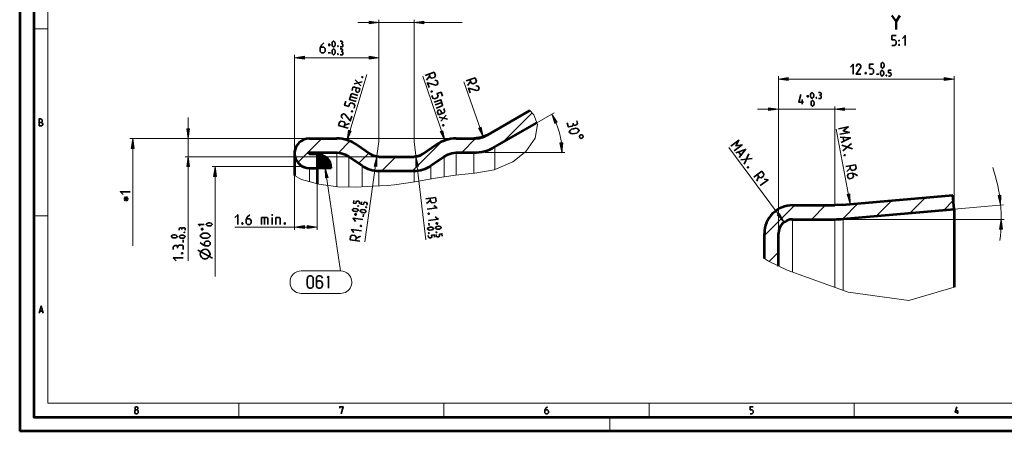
# Paper-space layout 'Layout1' of a CAD drawing. Header units: millimetres. Extents: x -17 to 577, y -5 to 415.
# Tile 1 of 10: x -17 to 333, y -5 to 142. Entities that reach past the tile are written whole.
import ezdxf

# ---------------------------------------------------------------- set-up
doc = ezdxf.new("R2010")
doc.units = ezdxf.units.MM
doc.header["$MEASUREMENT"] = 0

psp = doc.layouts.get("Layout1")

# ---------------------------------------------------------------- hatches: boundary and pattern name
at = {"true_color": 0x000000}
for points in [[(110.85, 140.55), (107.35, 140.05), (107.35, 141.05)], [(123.35, 140.55), (126.85, 141.05), (126.85, 140.05)], [(80.85, 128.03), (84.35, 128.53), (84.35, 127.53)], [(110.85, 128.03), (107.35, 127.53), (107.35, 128.53)], [(253.05, 120.43), (256.55, 120.93), (256.55, 119.93)], [(315.55, 120.43), (312.05, 119.93), (312.05, 120.93)], [(253.05, 109.7), (249.55, 109.2), (249.55, 110.2)], [(273.05, 109.7), (276.55, 110.2), (276.55, 109.2)], [(172.33, 107.93), (174.33, 105.03), (173.43, 104.58)], [(42.93, 99.25), (42.43, 102.75), (43.43, 102.75)], [(99.5, 98.72), (100.03, 102.22), (101, 101.93)], [(134.25, 98.58), (132.65, 101.73), (133.6, 102.05)], [(147.93, 99.83), (146.3, 102.95), (147.25, 103.28)], [(23.23, 99.25), (23.73, 95.75), (22.73, 95.75)], [(176, 94.25), (175.28, 97.7), (176.28, 97.78)], [(42.93, 92.75), (43.43, 89.25), (42.43, 89.25)], [(110.1, 92.8), (110.1, 89.28), (109.1, 89.4)], [(124.03, 92.8), (124.93, 89.38), (123.93, 89.25)], [(52.53, 89.25), (53.03, 85.75), (52.03, 85.75)], [(91.75, 88.75), (92.75, 85.35), (91.78, 85.23)], [(278.6, 76), (277.48, 79.35), (278.45, 79.53)], [(332.1, 75.53), (331.2, 78.93), (332.2, 79.05)], [(255.08, 69.5), (252.58, 72.03), (253.4, 72.6)], [(332.33, 70.48), (332.73, 66.97), (331.73, 67)], [(80.85, 67.75), (84.35, 68.25), (84.35, 67.25)], [(88.85, 67.75), (85.35, 67.25), (85.35, 68.25)]]:
    psp.add_hatch(color=18, dxfattribs=at).paths.add_polyline_path(points)

# ---------------------------------------------------------------- linework, layer by layer
at = {"color": 18, "lineweight": 53, "true_color": 0x000000}
for points in [[(-17, 415), (-17, -5)], [(577, 415), (577, -5), (-17, -5)], [(572, 205), (572, 410), (-12, 410), (-12, 0), (572, 0), (572, 205)], [(149.6, 100.6), (164.6, 109.25)], [(152.1, 96.25), (167.08, 104.9)], [(86.1, 99.25), (95.9, 99.25)], [(138.32, 99.25), (144.6, 99.25)], [(147.2, 99.6), (144.6, 99.25)], [(146.35, 99.4), (144.6, 99.25)], [(149.6, 100.6), (148.03, 99.85), (146.35, 99.4)], [(149.6, 100.6), (147.2, 99.6)], [(80.95, 93.1), (80.95, 94.9)], [(103.08, 97), (107.7, 93.75)], [(126.53, 93.75), (131.15, 97)], [(80.85, 94), (80.85, 86.05)], [(85.85, 94), (85.93, 94.18), (86.1, 94.25)], [(85.93, 93.83), (85.85, 94)], [(86.1, 93.75), (85.93, 93.83)], [(86.1, 94.25), (95.9, 94.25)], [(86.1, 93.75), (88.85, 93.75)], [(88.85, 93.75), (88.85, 83.15)], [(95.9, 94.25), (97.43, 94.1), (98.88, 93.62)], [(97.43, 94.1), (98.88, 93.62), (100.2, 92.9)], [(100.2, 92.9), (104.85, 89.65)], [(109.2, 93), (107.7, 93.75)], [(108.68, 93.2), (107.7, 93.75)], [(109.75, 92.88), (108.68, 93.2)], [(110.85, 92.75), (109.2, 93)], [(110.85, 92.75), (109.75, 92.88)], [(110.85, 92.75), (123.35, 92.75)], [(125.03, 93), (123.35, 92.75)], [(124.48, 92.88), (123.35, 92.75)], [(125.55, 93.2), (124.48, 92.88)], [(126.53, 93.75), (125.03, 93)], [(126.53, 93.75), (125.55, 93.2)], [(129.38, 89.65), (134.03, 92.9)], [(134.03, 92.9), (135.35, 93.62), (136.8, 94.1)], [(135.35, 93.62), (136.8, 94.1), (138.32, 94.25)], [(138.32, 94.25), (144.6, 94.25)], [(86.1, 88.75), (88.85, 88.75)], [(93.85, 88.75), (88.85, 88.75)], [(110.85, 87.75), (123.35, 87.75)], [(275.68, 75.6), (315.13, 79.05)], [(315.55, 74.08), (315.13, 79.05)], [(258.05, 75.48), (273.05, 75.48)], [(275.68, 75.6), (273.05, 75.48)], [(275.68, 75.6), (273.05, 75.48)], [(276.1, 70.62), (315.55, 74.08)], [(315.55, 74.08), (315.55, 46.35)], [(258.05, 70.48), (273.05, 70.48)], [(248.05, 56.5), (248.05, 65.48)], [(253.05, 53.85), (253.05, 65.48)]]:
    psp.add_lwpolyline(points, dxfattribs=at)
at = {"color": 18, "lineweight": 13, "true_color": 0x000000}
for points in [[(567, 205), (567, 5), (-7, 5), (-7, 405), (567, 405), (567, 205)], [(140.48, 140.55), (103.35, 140.55)], [(110.85, 140.55), (107.35, 141.05), (107.35, 140.05), (110.85, 140.55)], [(110.85, 141.55), (110.85, 98.25)], [(123.35, 141.55), (123.35, 98.25)], [(123.35, 140.55), (126.85, 140.05), (126.85, 141.05), (123.35, 140.55)], [(-12, 138.32), (-7, 138.32)], [(80.85, 129.03), (80.85, 94)], [(80.85, 128.03), (84.35, 127.53), (84.35, 128.53), (80.85, 128.03)], [(110.85, 128.03), (80.85, 128.03)], [(110.85, 128.03), (107.35, 128.53), (107.35, 127.53), (110.85, 128.03)], [(106.53, 122.03), (99.5, 98.72)], [(126.43, 121.43), (134.25, 98.58)], [(141.03, 119.45), (147.93, 99.83)], [(253.05, 121.43), (253.05, 65.48)], [(253.05, 120.43), (256.55, 119.93), (256.55, 120.93), (253.05, 120.43)], [(315.55, 120.43), (253.05, 120.43)], [(315.55, 120.43), (312.05, 120.93), (312.05, 119.93), (315.55, 120.43)], [(315.55, 121.43), (315.55, 74.08)], [(164.6, 109.25), (165.98, 107.68)], [(280.55, 109.7), (245.55, 109.7)], [(253.05, 109.7), (249.55, 110.2), (249.55, 109.2), (253.05, 109.7)], [(273.05, 110.7), (273.05, 75.68)], [(273.05, 109.7), (276.55, 109.2), (276.55, 110.2), (273.05, 109.7)], [(42.93, 106.75), (42.93, 55.75)], [(165.38, 108.38), (154.83, 97.83)], [(165.98, 107.68), (167.33, 104.3)], [(173.2, 108.43), (167.08, 104.9)], [(172.33, 107.93), (173.43, 104.58), (174.33, 105.03), (172.33, 107.93)], [(42.93, 99.25), (43.43, 102.75), (42.43, 102.75), (42.93, 99.25)], [(99.5, 98.72), (101, 101.93), (100.03, 102.22), (99.5, 98.72)], [(134.25, 98.58), (133.6, 102.05), (132.65, 101.73), (134.25, 98.58)], [(147.93, 99.83), (147.25, 103.28), (146.3, 102.95), (147.93, 99.83)], [(167.33, 104.3), (166.45, 99.35)], [(273.6, 102.6), (278.6, 76)], [(22.23, 99.25), (86.1, 99.25)], [(23.23, 99.25), (22.73, 95.75), (23.73, 95.75), (23.23, 99.25)], [(23.23, 99.25), (23.23, 61.1)], [(90.53, 99.25), (82.08, 90.78)], [(95.9, 99.25), (138.32, 99.25)], [(100.55, 98.33), (96.43, 94.2)], [(105.8, 62.45), (110.85, 98.25)], [(133.28, 98.18), (122.85, 87.75)], [(127.55, 63.13), (123.35, 98.25)], [(145.35, 99.33), (140.3, 94.25)], [(166.45, 99.35), (163.13, 94.68)], [(163.13, 94.68), (158.48, 90.95)], [(176, 94.25), (176.28, 97.78), (175.28, 97.7), (176, 94.25)], [(235.43, 96.03), (255.08, 69.5)], [(41.93, 92.75), (110.85, 92.75)], [(42.93, 92.75), (42.43, 89.25), (43.43, 89.25), (42.93, 92.75)], [(88.88, 93.75), (88.85, 93.75)], [(88.97, 93.73), (88.85, 93.62)], [(89.08, 93.7), (88.85, 93.5)], [(89.15, 93.7), (88.85, 93.4)], [(89.25, 93.68), (88.85, 93.28)], [(89.35, 93.65), (88.85, 93.15)], [(89.45, 93.62), (88.85, 93.05)], [(89.55, 93.62), (88.85, 92.93)], [(89.65, 93.6), (88.85, 92.8)], [(89.75, 93.58), (88.85, 92.7)], [(89.83, 93.55), (88.85, 92.58)], [(89.93, 93.53), (88.85, 92.48)], [(90.03, 93.53), (88.85, 92.35)], [(90.13, 93.5), (88.85, 92.23)], [(90.23, 93.47), (88.85, 92.13)], [(90.33, 93.45), (88.85, 92)], [(90.43, 93.45), (88.85, 91.88)], [(90.53, 93.43), (88.85, 91.78)], [(90.6, 93.4), (88.85, 91.65)], [(90.7, 93.38), (88.85, 91.53)], [(90.8, 93.35), (88.85, 91.43)], [(90.88, 93.3), (88.85, 91.3)], [(90.93, 93.25), (88.85, 91.2)], [(91, 93.22), (88.85, 91.08)], [(91.08, 93.18), (88.85, 90.95)], [(91.15, 93.13), (88.85, 90.85)], [(91.22, 93.08), (88.85, 90.72)], [(91.28, 93.03), (88.85, 90.6)], [(91.35, 92.98), (88.85, 90.5)], [(91.43, 92.93), (88.85, 90.37)], [(91.5, 92.9), (88.85, 90.25)], [(91.55, 92.85), (88.85, 90.15)], [(91.63, 92.8), (88.85, 90.03)], [(91.7, 92.75), (88.85, 89.9)], [(91.78, 92.7), (88.85, 89.8)], [(91.85, 92.65), (88.85, 89.68)], [(91.9, 92.6), (88.85, 89.58)], [(91.98, 92.58), (88.85, 89.45)], [(92.05, 92.53), (88.85, 89.33)], [(92.13, 92.48), (88.85, 89.23)], [(92.18, 92.43), (88.85, 89.1)], [(92.25, 92.38), (88.85, 88.97)], [(92.33, 92.33), (88.85, 88.88)], [(92.4, 92.28), (88.85, 88.75)], [(92.45, 92.23), (88.97, 88.75)], [(92.5, 92.15), (89.1, 88.75)], [(92.53, 92.08), (89.2, 88.75)], [(92.58, 92), (89.33, 88.75)], [(92.63, 91.95), (89.45, 88.75)], [(92.68, 91.88), (89.55, 88.75)], [(92.73, 91.8), (89.68, 88.75)], [(92.78, 91.72), (89.78, 88.75)], [(92.83, 91.65), (89.9, 88.75)], [(92.85, 91.6), (90.03, 88.75)], [(92.9, 91.53), (90.13, 88.75)], [(92.95, 91.45), (90.25, 88.75)], [(93, 91.38), (90.37, 88.75)], [(93.05, 91.33), (90.47, 88.75)], [(93.1, 91.25), (90.6, 88.75)], [(93.15, 91.18), (90.72, 88.75)], [(107.25, 94.05), (103.65, 90.47)], [(110.1, 92.8), (109.1, 89.4), (110.1, 89.28), (110.1, 92.8)], [(116.9, 92.75), (111.9, 87.75)], [(124.03, 92.8), (123.93, 89.25), (124.93, 89.38), (124.03, 92.8)], [(177, 94.25), (148.63, 94.25)], [(51.53, 89.25), (83.98, 89.25)], [(52.53, 89.25), (52.03, 85.75), (53.03, 85.75), (52.53, 89.25)], [(52.53, 89.25), (52.53, 50.18)], [(93.18, 91.1), (90.83, 88.75)], [(93.22, 91.03), (90.95, 88.75)], [(93.28, 90.98), (91.08, 88.75)], [(93.33, 90.9), (91.18, 88.75)], [(93.38, 90.83), (91.3, 88.75)], [(93.43, 90.75), (91.4, 88.75)], [(93.47, 90.68), (91.53, 88.75)], [(93.5, 90.6), (91.65, 88.75)], [(93.5, 90.5), (91.75, 88.75)], [(91.75, 88.75), (91.78, 85.23), (92.75, 85.35), (91.75, 88.75)], [(97.2, 52.1), (91.75, 88.75)], [(93.53, 90.4), (91.88, 88.75)], [(93.55, 90.3), (92, 88.75)], [(93.58, 90.23), (92.1, 88.75)], [(93.6, 90.13), (92.23, 88.75)], [(93.6, 90.03), (92.35, 88.75)], [(93.62, 89.93), (92.45, 88.75)], [(93.65, 89.83), (92.58, 88.75)], [(93.68, 89.73), (92.68, 88.75)], [(93.68, 89.63), (92.8, 88.75)], [(93.7, 89.53), (92.93, 88.75)], [(93.73, 89.45), (93.03, 88.75)], [(93.75, 89.35), (93.15, 88.75)], [(93.78, 89.25), (93.28, 88.75)], [(93.78, 89.15), (93.38, 88.75)], [(93.8, 89.05), (93.5, 88.75)], [(93.83, 88.95), (93.62, 88.75)], [(93.85, 88.85), (93.73, 88.75)], [(93.85, 88.75), (93.85, 88.75)], [(151.83, 88.13), (144.98, 86.93)], [(158.48, 90.95), (151.83, 88.13)], [(80.85, 86.05), (80.85, 66.75)], [(83.35, 84.7), (80.85, 86.05)], [(89.47, 83), (83.35, 84.7)], [(130.85, 85.15), (123.65, 83.85)], [(138.05, 86.25), (130.85, 85.15)], [(144.98, 86.93), (138.05, 86.25)], [(88.85, 66.75), (88.85, 83.15)], [(96.2, 82.1), (89.47, 83)], [(102.53, 81.98), (96.2, 82.1)], [(108.8, 82.28), (102.53, 81.98)], [(111.3, 82.43), (108.8, 82.28)], [(113.85, 82.58), (111.3, 82.43)], [(116.38, 82.8), (113.85, 82.58)], [(123.65, 83.85), (116.38, 82.8)], [(278.6, 76), (278.45, 79.53), (277.48, 79.35), (278.6, 76)], [(293.35, 77.15), (287.85, 71.65)], [(305.35, 78.2), (299.85, 72.7)], [(315.28, 77.18), (311.85, 73.75)], [(332.1, 75.53), (332.2, 79.05), (331.2, 78.93), (332.1, 75.53)], [(258.83, 75.48), (248.05, 64.7)], [(269.78, 75.48), (264.78, 70.48)], [(281.35, 76.1), (275.85, 70.6)], [(333.1, 75.6), (315.55, 74.08)], [(-12, 71.68), (-7, 71.68)], [(255.08, 69.5), (253.4, 72.6), (252.58, 72.03), (255.08, 69.5)], [(276.1, 70.62), (274.58, 70.48)], [(333.33, 70.48), (274.58, 70.48)], [(332.33, 70.48), (331.73, 67), (332.73, 66.97), (332.33, 70.48)], [(59.6, 67.75), (88.85, 67.75)], [(80.85, 67.75), (84.35, 67.25), (84.35, 68.25), (80.85, 67.75)], [(88.85, 67.75), (85.35, 68.25), (85.35, 67.25), (88.85, 67.75)], [(249.45, 55.58), (248.05, 56.5)], [(253.05, 58.75), (249.73, 55.45)], [(256.15, 52.38), (249.45, 55.58)], [(80.37, 50.92), (80.97, 51.42), (81.68, 51.78)], [(81.68, 51.78), (82.43, 52.03), (83.2, 52.1)], [(97.2, 52.1), (83.2, 52.1)], [(97.2, 52.1), (97.97, 52.03), (98.72, 51.78)], [(98.72, 51.78), (99.43, 51.42), (100.03, 50.92)], [(277.83, 44.55), (256.15, 52.38)], [(315.55, 46.35), (299.48, 41.6)], [(97.2, 44.1), (83.2, 44.1)], [(299.48, 41.6), (277.83, 44.55)], [(61, 5), (61, 0)], [(134, 5), (134, 0)], [(207, 5), (207, 0)], [(280, 5), (280, 0)], [(193, 0), (193, -5)]]:
    psp.add_lwpolyline(points, dxfattribs=at)
at = {"color": 80, "lineweight": 50, "true_color": 0x37ff26}
for points in [[(294.88, 138.05), (294.88, 140.9), (293.43, 143.05)], [(296.3, 143.05), (294.88, 140.9)]]:
    psp.add_lwpolyline(points, dxfattribs=at)
at = {"color": 80, "lineweight": 35, "true_color": 0x37ff26}
for points in [[(89.97, 131.53), (90.47, 132.53), (91.22, 133.28)], [(94.38, 133.68), (94.22, 133.38), (94.22, 132.93)], [(94.83, 133.98), (94.68, 133.98), (94.38, 133.68)], [(97.08, 133.98), (97.68, 133.98)], [(97.68, 133.98), (97.93, 133.68), (97.93, 133.23)], [(97.93, 133.23), (97.68, 133.07)], [(294.93, 135.93), (293.43, 135.93), (293.43, 134.43), (294.43, 134.43), (294.93, 133.93), (294.93, 132.93), (294.43, 132.43), (293.43, 132.43)], [(295.93, 134.05), (295.93, 133.93), (296.1, 134.18), (295.93, 134.18), (295.93, 134.05)], [(298.18, 132.43), (298.18, 135.93), (297.18, 134.93)], [(90.15, 131.78), (91.22, 131.78), (91.72, 131.28), (91.72, 130.28), (91.22, 129.78), (90.47, 129.78), (89.97, 130.28), (89.97, 131.53)], [(93.62, 132.63), (92.73, 132.63)], [(93.62, 129.82), (92.73, 129.82)], [(93.18, 133.07), (93.18, 132.18)], [(94.22, 132.93), (94.22, 132.48), (94.38, 132.18)], [(94.22, 132.48), (94.38, 132.18), (94.68, 131.88)], [(94.38, 130.88), (94.22, 130.57), (94.22, 130.12)], [(94.22, 130.12), (94.22, 129.68), (94.38, 129.38)], [(94.22, 129.68), (94.38, 129.38), (94.68, 129.07)], [(94.83, 131.18), (94.68, 131.18), (94.38, 130.88)], [(94.68, 131.88), (94.83, 131.88), (95.13, 132.18)], [(96.35, 132.18), (96.33, 132.23), (96.22, 132.23), (96.18, 132.12)], [(96.18, 132.12), (96.18, 132.07), (96.22, 131.98)], [(96.22, 131.98), (96.33, 131.98), (96.38, 132.07)], [(96.38, 132.07), (96.38, 132.12), (96.35, 132.18)], [(97.83, 131.88), (97.08, 131.88)], [(97.08, 131.18), (97.68, 131.18)], [(97.38, 133.07), (97.68, 133.07), (97.97, 132.78)], [(97.38, 130.28), (97.68, 130.28), (97.97, 129.98)], [(97.68, 131.18), (97.93, 130.88), (97.93, 130.43)], [(97.93, 130.43), (97.68, 130.28)], [(97.97, 132.78), (97.97, 132.03), (97.83, 131.88)], [(97.97, 129.98), (97.97, 129.23), (97.83, 129.07)], [(295.93, 132.55), (295.93, 132.43), (296.1, 132.68), (295.93, 132.68), (295.93, 132.55)], [(94.68, 129.07), (94.83, 129.07), (95.13, 129.38)], [(96.35, 129.38), (96.33, 129.43), (96.22, 129.43), (96.18, 129.32)], [(96.18, 129.32), (96.18, 129.28), (96.22, 129.18)], [(96.22, 129.18), (96.33, 129.18), (96.38, 129.28)], [(96.38, 129.28), (96.38, 129.32), (96.35, 129.38)], [(97.83, 129.07), (97.08, 129.07)], [(290.15, 126.38), (290, 126.38), (289.7, 126.08)], [(130.55, 122.85), (127.25, 121.72)], [(130.65, 121.03), (130.95, 121.68), (130.55, 122.85)], [(279.65, 122.18), (279.65, 125.68), (278.65, 124.68)], [(280.65, 124.93), (281.15, 125.68), (281.9, 125.68), (282.4, 125.18), (282.4, 124.68), (280.65, 122.18), (282.4, 122.18)], [(284.18, 122.68), (284.15, 122.75), (283.98, 122.75), (283.9, 122.6)], [(284.23, 122.5), (284.23, 122.6), (284.18, 122.68)], [(286.9, 125.68), (285.4, 125.68), (285.4, 124.18), (286.4, 124.18), (286.9, 123.68), (286.9, 122.68), (286.4, 122.18), (285.4, 122.18)], [(289.55, 123.28), (289.4, 122.97), (289.4, 122.53)], [(289.7, 126.08), (289.55, 125.78), (289.55, 125.33)], [(289.55, 125.33), (289.55, 124.88), (289.7, 124.58)], [(289.55, 124.88), (289.7, 124.58), (290, 124.28)], [(290, 123.58), (289.85, 123.58), (289.55, 123.28)], [(290, 124.28), (290.15, 124.28), (290.45, 124.58)], [(293.15, 123.58), (292.25, 123.58), (292.25, 122.68), (292.85, 122.68), (293.15, 122.38)], [(104.83, 119.43), (102, 118.7)], [(102.43, 120.13), (104.4, 117.98)], [(104.85, 121.28), (104.78, 121.25), (104.72, 121.1), (104.85, 120.97)], [(104.95, 121.3), (104.85, 121.28)], [(104.85, 120.97), (104.93, 120.95), (105.12, 120.97)], [(105.18, 121.12), (105.03, 121.28), (104.95, 121.3)], [(105.12, 120.97), (105.18, 121.12)], [(127.83, 120.05), (128.9, 121.5)], [(128.68, 122.2), (129.07, 121.03), (129.7, 120.7)], [(129.7, 120.7), (130.65, 121.03)], [(130.75, 120), (131.6, 119.78)], [(131.6, 119.78), (131.85, 119.08), (131.55, 118.43)], [(145.15, 120.9), (141.85, 119.75)], [(142.43, 118.1), (143.5, 119.53)], [(143.25, 120.25), (143.68, 119.05), (144.3, 118.75), (145.25, 119.08)], [(145.25, 119.08), (145.55, 119.72), (145.15, 120.9)], [(283.9, 122.6), (283.9, 122.5), (283.98, 122.35)], [(283.98, 122.35), (284.15, 122.35), (284.23, 122.5)], [(288.8, 122.23), (287.9, 122.23)], [(289.4, 122.53), (289.4, 122.08), (289.55, 121.78)], [(289.4, 122.08), (289.55, 121.78), (289.85, 121.47)], [(289.85, 121.47), (290, 121.47), (290.3, 121.78)], [(291.52, 121.78), (291.5, 121.83), (291.4, 121.83), (291.35, 121.72)], [(291.35, 121.72), (291.35, 121.68), (291.4, 121.58)], [(291.4, 121.58), (291.5, 121.58), (291.55, 121.68)], [(291.55, 121.68), (291.55, 121.72), (291.52, 121.78)], [(292.85, 121.47), (292.25, 121.47)], [(293.15, 122.38), (293.15, 121.78), (292.85, 121.47)], [(101.28, 116.3), (101.62, 117.5)], [(101.62, 117.5), (102.18, 117.6), (104.1, 117.03)], [(102.9, 117.38), (102.62, 116.43), (102.7, 115.88)], [(102.7, 115.88), (103.43, 115.65)], [(103.43, 115.65), (103.8, 116.05), (104.1, 117.03)], [(131.55, 118.43), (131.07, 118.28), (128.12, 119.1), (128.7, 117.45)], [(129.57, 116.18), (129.5, 116.15), (129.38, 116.03)], [(129.38, 116.03), (129.43, 115.85), (129.62, 115.83)], [(129.75, 115.93), (129.82, 116), (129.78, 116.15), (129.57, 116.18)], [(129.62, 115.83), (129.7, 115.85), (129.75, 115.93)], [(133.48, 114.33), (133, 115.75), (131.57, 115.28), (131.9, 114.33)], [(145.7, 116.33), (142.75, 117.15), (143.35, 115.5)], [(145.35, 118.05), (146.23, 117.85), (146.48, 117.12)], [(146.48, 117.12), (146.18, 116.5), (145.7, 116.33)], [(265.1, 115.65), (264.95, 115.65), (264.65, 115.35)], [(267.35, 115.65), (267.95, 115.65)], [(267.95, 115.65), (268.2, 115.35), (268.2, 114.9)], [(99.1, 112.53), (98.65, 111.08), (100.1, 110.65)], [(103.38, 114.62), (101.22, 115.28), (100.93, 115.1), (100.33, 113.2), (102.72, 112.47)], [(103.05, 113.5), (100.65, 114.23)], [(130.65, 113.38), (130, 113.68), (129.68, 114.62)], [(131.23, 110.12), (133.35, 110.85), (133.5, 111.18), (132.85, 113.08), (130.5, 112.25)], [(131.9, 114.33), (131.57, 113.7), (130.65, 113.38)], [(261, 114.95), (260.25, 112.2), (262, 112.2)], [(261.43, 113.2), (261.43, 111.45)], [(263.9, 114.3), (263, 114.3)], [(263.45, 114.75), (263.45, 113.85)], [(264.65, 115.35), (264.5, 115.05), (264.5, 114.6)], [(264.5, 114.6), (264.5, 114.15), (264.65, 113.85)], [(264.65, 113.85), (264.95, 113.55), (265.1, 113.55)], [(264.8, 112.55), (264.65, 112.25), (264.65, 111.8)], [(265.25, 112.85), (265.1, 112.85), (264.8, 112.55)], [(265.1, 113.55), (265.4, 113.85)], [(266.62, 113.85), (266.6, 113.9), (266.5, 113.9), (266.45, 113.8)], [(266.45, 113.8), (266.45, 113.75), (266.5, 113.65)], [(266.5, 113.65), (266.6, 113.65), (266.65, 113.75)], [(266.65, 113.75), (266.65, 113.8), (266.62, 113.85)], [(268.1, 113.55), (267.35, 113.55)], [(267.65, 114.75), (267.95, 114.75), (268.25, 114.45)], [(268.2, 114.9), (267.95, 114.75)], [(268.25, 114.45), (268.25, 113.7), (268.1, 113.55)], [(100.1, 110.65), (100.38, 111.6), (101, 111.95)], [(101, 111.95), (101.97, 111.65), (102.3, 111.03), (102, 110.08)], [(101.18, 109.08), (101.1, 109.05), (101.05, 108.9), (101.18, 108.75)], [(101.28, 109.08), (101.18, 109.08)], [(101.18, 108.75), (101.25, 108.72), (101.45, 108.78)], [(101.5, 108.93), (101.35, 109.05), (101.28, 109.08)], [(101.45, 108.78), (101.5, 108.93)], [(130.85, 111.23), (133.2, 112.05)], [(131.78, 109.25), (131.7, 108.7), (132.03, 107.75)], [(132.5, 109.5), (131.78, 109.25)], [(134.32, 108.8), (133.93, 108.4), (132.03, 107.75)], [(133.23, 108.18), (132.9, 109.12), (132.5, 109.5)], [(133.9, 110), (134.32, 108.8)], [(264.65, 111.8), (264.65, 111.35), (264.8, 111.05)], [(264.65, 111.35), (264.8, 111.05), (265.1, 110.75)], [(265.1, 110.75), (265.25, 110.75), (265.55, 111.05)], [(-9.53, 106.25), (-10.08, 106.25), (-10.08, 103.75)], [(-10.08, 105), (-9.35, 105), (-9, 105.35)], [(-9, 105.9), (-9.35, 106.2), (-9.53, 106.25)], [(-9, 105.35), (-9, 105.9)], [(98.45, 105.15), (97.47, 105.43), (96.85, 105.1), (96.5, 103.9), (99.85, 102.9)], [(97.43, 107.03), (97.65, 107.72), (98.28, 108.08)], [(98, 106.33), (97.43, 107.03)], [(98.28, 108.08), (98.75, 107.93), (100.65, 105.53), (101.15, 107.2)], [(98.4, 103.33), (98.78, 104.53), (98.45, 105.15)], [(135.2, 106.2), (132.35, 106.83)], [(132.85, 105.4), (134.73, 107.63)], [(181.3, 105.58), (181.53, 104.6)], [(-10.08, 103.75), (-9.18, 103.75), (-8.82, 104.1)], [(-8.82, 104.1), (-8.82, 104.65), (-9.18, 105), (-9.35, 105)], [(100.35, 104.58), (98.62, 104.05)], [(133.73, 104.12), (133.65, 104.08), (133.53, 103.95)], [(133.53, 103.95), (133.57, 103.8), (133.75, 103.78)], [(133.9, 103.88), (133.98, 103.93), (133.9, 104.1), (133.73, 104.12)], [(133.75, 103.78), (133.82, 103.8), (133.9, 103.88)], [(178.45, 103.38), (178.15, 103.58), (177.88, 104.8)], [(180.05, 104.25), (179.68, 103.68), (178.45, 103.38)], [(178.98, 102.22), (178.6, 101.62), (178.65, 101.38)], [(180.15, 102.75), (179.4, 102.58), (178.98, 102.22)], [(179.95, 104.75), (180.05, 104.25), (179.68, 103.68)], [(180.4, 103.9), (180.05, 104.25)], [(180.88, 102.9), (180.15, 102.75)], [(181.53, 104.6), (181.12, 104.08), (180.4, 103.9)], [(182.03, 102.4), (181.43, 102.78), (180.88, 102.9)], [(181.7, 101.55), (182.07, 102.15), (182.03, 102.4)], [(274.83, 100.8), (278.27, 101.45), (276.1, 102.05), (277.9, 103.4), (274.45, 102.75)], [(178.65, 101.38), (179.25, 101), (179.8, 100.88)], [(179.8, 100.88), (181.25, 101.2), (181.7, 101.55)], [(182.38, 99.53), (182.25, 100.1), (182.45, 100.45)], [(182.73, 99.3), (182.38, 99.53)], [(182.45, 100.45), (182.75, 100.53)], [(183.03, 100.58), (183.38, 100.35), (183.5, 99.8), (183.28, 99.45), (182.73, 99.3)], [(182.75, 100.53), (183.03, 100.58), (183.38, 100.35)], [(237.32, 94.93), (240.12, 97.03), (237.93, 96.63), (238.95, 98.62), (236.12, 96.55)], [(275.38, 97.85), (278.63, 99.48), (275, 99.8)], [(276.3, 98.35), (276.05, 99.68)], [(239.1, 92.53), (241.33, 95.4), (237.9, 94.13)], [(279.38, 95.55), (275.58, 96.88)], [(275.93, 94.9), (279, 97.53)], [(239.7, 93.38), (238.93, 94.45)], [(243.7, 92.2), (239.7, 91.72)], [(240.9, 90.1), (242.5, 93.8)], [(276.62, 93.5), (276.55, 93.47), (276.4, 93.38)], [(276.4, 93.38), (276.43, 93.2), (276.6, 93.15)], [(276.6, 93.15), (276.68, 93.18), (276.75, 93.22)], [(276.75, 93.22), (276.83, 93.28), (276.8, 93.45), (276.62, 93.5)], [(242.12, 89.15), (242.05, 89.1), (241.98, 88.93)], [(241.98, 88.93), (242.07, 88.8), (242.25, 88.83)], [(242.35, 88.97), (242.4, 89.05), (242.3, 89.18), (242.12, 89.15)], [(242.25, 88.83), (242.32, 88.88), (242.35, 88.97)], [(280.45, 89.9), (277, 89.25)], [(277.33, 87.53), (278.63, 88.8)], [(278.48, 89.53), (278.7, 88.3)], [(278.7, 88.3), (279.3, 87.9), (280.27, 88.08), (280.68, 88.68), (280.45, 89.9)], [(247.12, 87.58), (244.3, 85.5)], [(245.35, 84.08), (245.98, 85.78)], [(245.53, 86.38), (246.25, 85.37)], [(246.25, 85.37), (246.95, 85.28), (247.78, 85.88), (247.88, 86.58), (247.12, 87.58)], [(246.55, 82.48), (249.35, 84.55), (247.95, 84.78)], [(277.6, 86.05), (278, 86.65), (279.23, 86.88)], [(278.33, 84.93), (277.75, 85.33), (277.6, 86.05)], [(279.3, 85.1), (278.33, 84.93)], [(279.23, 86.88), (280.3, 86.58), (281.18, 85.97)], [(279.5, 86.75), (279.7, 85.7), (279.3, 85.1)], [(22.35, 80.3), (18.85, 80.3), (19.85, 79.3)], [(21.68, 77.8), (20.03, 77.8)], [(21.53, 78.45), (20.18, 77.13)], [(21.53, 77.13), (20.18, 78.45)], [(20.85, 78.63), (20.85, 76.95)], [(101.88, 77.15), (101.75, 76.25), (102.62, 76.12), (102.72, 76.72)], [(131.03, 78.25), (127.55, 77.83)], [(127.78, 76.08), (129.15, 77.25)], [(129.05, 78), (129.2, 76.75)], [(129.2, 76.75), (129.75, 76.33), (130.75, 76.45), (131.18, 77), (131.03, 78.25)], [(101.78, 74.3), (101.43, 74.03), (101.4, 73.88)], [(101.4, 73.88), (101.65, 73.55)], [(102.08, 74.4), (101.78, 74.3)], [(103.25, 74.08), (102.97, 74.28), (102.08, 74.4)], [(103.15, 73.33), (103.47, 73.6), (103.5, 73.75)], [(103.5, 73.75), (103.25, 74.08)], [(103.43, 75.3), (103.38, 75.28), (103.35, 75.18), (103.45, 75.1)], [(103.6, 75.15), (103.62, 75.25), (103.53, 75.3), (103.47, 75.3), (103.43, 75.3)], [(103.45, 75.1), (103.5, 75.1), (103.6, 75.15)], [(104.53, 73.9), (104.2, 73.65), (104.18, 73.5)], [(104.65, 76.75), (104.53, 75.88), (105.4, 75.75)], [(104.85, 74), (104.53, 73.9)], [(106.03, 73.68), (105.75, 73.88), (104.85, 74)], [(105.4, 75.75), (105.5, 76.33), (105.83, 76.6)], [(105.83, 76.6), (106.43, 76.5)], [(106.28, 73.35), (106.03, 73.68)], [(106.2, 74.9), (106.15, 74.88), (106.12, 74.78), (106.22, 74.72), (106.28, 74.7), (106.38, 74.75), (106.4, 74.85), (106.3, 74.9), (106.25, 74.93), (106.2, 74.9)], [(106.43, 76.5), (106.68, 76.18), (106.6, 75.58)], [(128, 74.1), (131.48, 74.53), (130.38, 75.4)], [(60.6, 68.62), (60.6, 72.12), (59.6, 71.12)], [(63.6, 70.38), (64.1, 71.38), (64.85, 72.12)], [(64.1, 68.62), (63.6, 69.12), (63.6, 70.38)], [(63.75, 70.62), (64.85, 70.62), (65.35, 70.12), (65.35, 69.12), (64.85, 68.62), (64.1, 68.62)], [(71.35, 68.62), (71.35, 70.88), (71.1, 71.12), (69.1, 71.12), (69.1, 68.62)], [(70.18, 68.62), (70.18, 71.12)], [(72.85, 72), (72.85, 71.88), (72.93, 72.12), (72.85, 72.12), (72.85, 72)], [(72.85, 71.12), (72.85, 68.62)], [(75.68, 68.62), (75.68, 70.88), (75.43, 71.12), (74.18, 71.12), (74.18, 68.62)], [(101.65, 73.55), (101.93, 73.35), (102.38, 73.3)], [(105.15, 70.38), (101.68, 70.88), (102.53, 69.73)], [(102.08, 72.28), (102.97, 72.15)], [(102.38, 73.3), (102.83, 73.22), (103.15, 73.33)], [(102.6, 72.65), (102.48, 71.78)], [(104.18, 73.5), (104.43, 73.15)], [(104.43, 73.15), (104.7, 72.97), (105.15, 72.9)], [(105.15, 72.9), (105.6, 72.83), (105.93, 72.95)], [(105.38, 72.28), (105.25, 71.38)], [(105.93, 72.95), (106.25, 73.2), (106.28, 73.35)], [(128.6, 72.65), (128.53, 72.65), (128.35, 72.55)], [(128.35, 72.55), (128.38, 72.38), (128.55, 72.33)], [(128.48, 70.12), (131.95, 70.55), (130.85, 71.43)], [(128.55, 72.33), (128.62, 72.33), (128.73, 72.38)], [(128.73, 72.38), (128.8, 72.43), (128.78, 72.6), (128.6, 72.65)], [(39.78, 67.2), (40.08, 67.45), (40.53, 67.45)], [(39.78, 66.6), (39.78, 67.2)], [(40.53, 67.45), (40.67, 67.2)], [(40.67, 67.2), (40.98, 67.5), (41.73, 67.5)], [(40.67, 66.9), (40.67, 67.2)], [(41.73, 67.5), (41.88, 67.35), (41.88, 66.6)], [(48.68, 68.6), (46.58, 68.6), (47.18, 68)], [(47.48, 66.95), (48.38, 66.95)], [(47.93, 67.4), (47.93, 66.5)], [(49.67, 69.05), (49.38, 68.75), (49.38, 68.6)], [(49.38, 68.6), (49.67, 68.3)], [(49.67, 68.3), (49.98, 68.15), (50.42, 68.15)], [(50.42, 68.15), (50.88, 68.15), (51.17, 68.3)], [(50.88, 68.15), (51.17, 68.3), (51.48, 68.6)], [(51.48, 68.6), (51.48, 68.75)], [(62.38, 69.12), (62.35, 69.2), (62.17, 69.2), (62.1, 69.05)], [(62.1, 69.05), (62.1, 68.95), (62.17, 68.8)], [(62.17, 68.8), (62.35, 68.8), (62.42, 68.95)], [(62.42, 68.95), (62.42, 69.05), (62.38, 69.12)], [(77.47, 69.12), (77.43, 69.2), (77.25, 69.2), (77.18, 69.05)], [(77.18, 69.05), (77.18, 68.95), (77.25, 68.8)], [(77.25, 68.8), (77.43, 68.8), (77.5, 68.95)], [(77.5, 68.95), (77.5, 69.05), (77.47, 69.12)], [(104.6, 66.43), (101.13, 66.9), (101.97, 65.78)], [(104.35, 68.25), (104.25, 68.22), (104.22, 68.08), (104.38, 67.95)], [(104.43, 68.3), (104.35, 68.25)], [(104.38, 67.95), (104.47, 67.95), (104.65, 68)], [(104.68, 68.18), (104.53, 68.28), (104.43, 68.3)], [(104.65, 68), (104.68, 68.18)], [(128.68, 67.62), (128.4, 67.45), (128.12, 67.12)], [(128.12, 67.12), (128.15, 66.97)], [(128.15, 66.97), (128.48, 66.7), (128.8, 66.6)], [(129.12, 67.7), (128.68, 67.62), (128.4, 67.45)], [(128.75, 68.25), (128.65, 69.15)], [(128.8, 66.6), (129.7, 66.7), (129.98, 66.88)], [(129.57, 67.75), (129.12, 67.7)], [(130.23, 67.38), (129.88, 67.62), (129.57, 67.75)], [(129.98, 66.88), (130.23, 67.22), (130.23, 67.38)], [(131.18, 67.78), (130.93, 67.45), (130.93, 67.3)], [(130.93, 67.3), (131.28, 67.05)], [(131.93, 69.08), (131.03, 68.98)], [(131.9, 68.03), (131.45, 67.97), (131.18, 67.78)], [(131.28, 67.05), (131.57, 66.93), (132.48, 67.03)], [(131.53, 68.58), (131.43, 69.48)], [(132.35, 68.08), (131.9, 68.03)], [(133, 67.7), (132.68, 67.95), (132.35, 68.08)], [(132.48, 67.03), (132.75, 67.22), (133.03, 67.55)], [(133.03, 67.55), (133, 67.7)], [(37.28, 64.8), (36.98, 64.5), (36.98, 64.35)], [(36.98, 64.35), (37.28, 64.05)], [(37.28, 64.05), (37.58, 63.9), (38.03, 63.9)], [(38.03, 63.9), (38.48, 63.9), (38.78, 64.05)], [(38.48, 63.9), (38.78, 64.05), (39.08, 64.35)], [(39.08, 64.35), (39.08, 64.5)], [(40.38, 64.8), (40.08, 64.65), (39.78, 64.35)], [(39.78, 64.35), (39.78, 64.2), (40.08, 63.9)], [(40.08, 63.9), (40.38, 63.75), (40.83, 63.75)], [(41.28, 64.8), (40.38, 64.8)], [(40.83, 63.75), (41.28, 63.75), (41.58, 63.9)], [(41.13, 63.15), (41.13, 62.25)], [(41.88, 64.35), (41.58, 64.65), (41.28, 64.8)], [(41.58, 65.88), (41.53, 65.85), (41.53, 65.75), (41.62, 65.7)], [(41.67, 65.9), (41.62, 65.9), (41.58, 65.88)], [(41.58, 63.9), (41.88, 64.2), (41.88, 64.35)], [(41.62, 65.7), (41.67, 65.7), (41.78, 65.75)], [(41.78, 65.75), (41.78, 65.85), (41.67, 65.9)], [(48.28, 65.5), (47.78, 65.25), (47.28, 64.75)], [(47.28, 64.75), (47.28, 64.5), (47.78, 64)], [(47.78, 64), (48.28, 63.75), (49.03, 63.75)], [(49.78, 65.5), (48.28, 65.5)], [(49.03, 63.75), (49.78, 63.75), (50.28, 64)], [(50.78, 64.75), (50.28, 65.25), (49.78, 65.5)], [(49.78, 63.75), (50.28, 64), (50.78, 64.5)], [(50.78, 64.5), (50.78, 64.75)], [(102.33, 64.72), (101.35, 64.85), (100.78, 64.43), (100.6, 63.2), (104.08, 62.7)], [(102.58, 62.92), (102.75, 64.15), (102.33, 64.72)], [(104.3, 64.43), (102.68, 63.65)], [(128.55, 65.65), (128.5, 65.65), (128.43, 65.6)], [(128.43, 65.6), (128.43, 65.5), (128.53, 65.45)], [(128.82, 63.88), (128.5, 64.15), (128.43, 64.72)], [(128.53, 65.45), (128.57, 65.45), (128.62, 65.5)], [(128.62, 65.5), (128.68, 65.53), (128.68, 65.62), (128.55, 65.65)], [(129.43, 63.95), (128.82, 63.88)], [(129.6, 64.88), (129.68, 64.28), (129.43, 63.95)], [(130.6, 64.1), (130.5, 64.97), (129.6, 64.88)], [(131.4, 65.83), (131.45, 65.85), (131.45, 65.95), (131.35, 66), (131.3, 65.97), (131.2, 65.93), (131.2, 65.83), (131.32, 65.78)], [(131.6, 64.2), (131.28, 64.47), (131.2, 65.08)], [(131.32, 65.78), (131.38, 65.8), (131.4, 65.83)], [(132.2, 64.28), (131.6, 64.2)], [(132.4, 65.2), (132.45, 64.62), (132.2, 64.28)], [(133.4, 64.43), (133.28, 65.33), (132.4, 65.2)], [(37.67, 60.75), (38.17, 61.17), (38.92, 61.17)], [(37.67, 59.75), (37.67, 60.75)], [(38.92, 61.17), (39.17, 60.75)], [(39.17, 60.75), (39.67, 61.25), (40.92, 61.25)], [(39.17, 60.25), (39.17, 60.75)], [(40.92, 61.25), (41.17, 61), (41.17, 59.75)], [(49.03, 61), (48.03, 61.5), (47.28, 62.25)], [(48.78, 62.25), (49.28, 62.75), (50.28, 62.75)], [(48.78, 61.17), (48.78, 62.25)], [(50.28, 62.75), (50.78, 62.25), (50.78, 61.5), (50.28, 61), (49.03, 61)], [(41.17, 56.75), (37.67, 56.75), (38.68, 55.75)], [(40.67, 58.55), (40.6, 58.5), (40.6, 58.33), (40.78, 58.25)], [(40.85, 58.58), (40.78, 58.58), (40.67, 58.55)], [(40.78, 58.25), (40.85, 58.25), (41.03, 58.33)], [(41.03, 58.33), (41.03, 58.5), (40.85, 58.58)], [(46.4, 59.55), (51.65, 56.62)], [(48.58, 56.48), (49.03, 56.33), (49.9, 56.62)], [(49.03, 56.33), (49.9, 56.62), (50.48, 57.2)], [(50.48, 57.2), (50.78, 58.08), (50.48, 58.95)], [(85.4, 49.4), (85.37, 49.15)], [(85.37, 49.15), (85.37, 47.12), (85.45, 46.65)], [(85.55, 49.88), (85.45, 49.62), (85.4, 49.4)], [(85.9, 50.23), (85.72, 50.12), (85.55, 49.88)], [(86.62, 50.35), (86.25, 50.35), (85.9, 50.23)], [(87.15, 50.12), (86.97, 50.23), (86.62, 50.35)], [(87.43, 49.62), (87.33, 49.88), (87.15, 50.12)], [(87.5, 47.12), (87.5, 49.15), (87.43, 49.62)], [(88.58, 49.15), (88.68, 49.62), (88.75, 49.88)], [(88.58, 47.5), (88.58, 49.15)], [(88.75, 49.88), (88.93, 50.12), (89.12, 50.23)], [(89.12, 50.23), (89.47, 50.35), (89.83, 50.35)], [(89.83, 50.35), (90.18, 50.23), (90.37, 50.12)], [(90.37, 50.12), (90.55, 49.88), (90.72, 49.53)], [(92.88, 45.95), (92.88, 50.23), (92.6, 49.62)], [(85.45, 46.65), (85.55, 46.42), (85.72, 46.17)], [(85.72, 46.17), (85.9, 46.08), (86.25, 45.95)], [(86.25, 45.95), (86.62, 45.95), (86.97, 46.08)], [(86.97, 46.08), (87.15, 46.17), (87.33, 46.42)], [(87.33, 46.42), (87.43, 46.65), (87.5, 47.12)], [(88.58, 47.5), (88.68, 47.85), (88.75, 48.1)], [(88.68, 46.65), (88.58, 47.03), (88.58, 47.5)], [(88.93, 46.17), (88.75, 46.42), (88.68, 46.65)], [(88.75, 48.1), (88.93, 48.33), (89.12, 48.45)], [(89.47, 45.95), (89.12, 46.08), (88.93, 46.17)], [(89.12, 48.45), (89.47, 48.58), (89.83, 48.58)], [(90.18, 46.08), (89.83, 45.95), (89.47, 45.95)], [(89.83, 48.58), (90.18, 48.45), (90.37, 48.33)], [(90.55, 46.42), (90.37, 46.17), (90.18, 46.08)], [(90.37, 48.33), (90.55, 48.1), (90.62, 47.85)], [(90.72, 47.03), (90.62, 46.65), (90.55, 46.42)], [(90.62, 47.85), (90.72, 47.5), (90.72, 47.03)], [(-8.65, 37.08), (-9.35, 39.58), (-10.08, 37.08)], [(-8.88, 37.8), (-9.83, 37.8)], [(24.27, 3.75), (24.05, 3.4), (24.05, 2.85)], [(24.83, 3.75), (24.27, 3.75)], [(25.05, 2.85), (25.05, 3.4), (24.83, 3.75)], [(97.47, 1.25), (98.18, 3.75), (96.93, 3.75), (96.93, 3.23)], [(169.93, 2.5), (170.28, 3.23), (170.82, 3.75)], [(244, 3.75), (242.93, 3.75), (242.93, 2.67), (243.65, 2.67), (244, 2.33)], [(316.48, 3.75), (315.93, 1.78), (317.18, 1.78)], [(24.27, 2.67), (23.93, 2.33), (23.93, 1.6)], [(23.93, 1.6), (24.27, 1.25)], [(24.05, 2.85), (24.27, 2.67)], [(24.83, 2.67), (24.27, 2.67)], [(24.27, 1.25), (24.83, 1.25), (25.18, 1.6)], [(25.18, 1.6), (25.18, 2.33), (24.83, 2.67), (25.05, 2.85)], [(170.28, 1.25), (169.93, 1.6), (169.93, 2.5)], [(170.05, 2.67), (170.82, 2.67), (171.18, 2.33)], [(171.18, 1.6), (170.82, 1.25), (170.28, 1.25)], [(171.18, 2.33), (171.18, 1.6)], [(243.65, 1.25), (242.93, 1.25)], [(244, 2.33), (244, 1.6), (243.65, 1.25)], [(316.75, 2.5), (316.75, 1.25)]]:
    psp.add_lwpolyline(points, dxfattribs=at)
at = {"color": 251, "lineweight": 13, "true_color": 0x5e5d59}
for points in [[(152.1, 96.25), (152.1, 88.25)], [(95.9, 94.25), (95.9, 82.13)], [(100.2, 92.9), (100.2, 82.03)], [(134.03, 92.9), (134.03, 85.63)], [(138.32, 94.25), (138.32, 86.28)], [(144.6, 94.25), (144.6, 86.9)], [(86.1, 88.75), (86.1, 83.93)], [(104.85, 89.65), (104.85, 82.1)], [(110.85, 87.75), (110.85, 82.4)], [(123.35, 87.75), (123.35, 83.83)], [(129.38, 89.65), (129.38, 84.9)], [(258.05, 70.48), (258.05, 51.7)], [(273.05, 70.48), (273.05, 46.28)], [(276.1, 70.62), (276.1, 45.18)]]:
    psp.add_lwpolyline(points, dxfattribs=at)
at = {"color": 80, "lineweight": 35, "true_color": 0x37ff26}
for centre, radius, start, end in [((94.04, 132.92), 1.31, 325.4676, 53.4568), ((94.04, 130.12), 1.31, 325.4676, 53.4568), ((289.37, 125.32), 1.31, 325.4671, 53.4586), ((289.22, 122.52), 1.31, 325.4679, 53.4578), ((264.32, 114.59), 1.31, 325.4648, 53.4593), ((264.47, 111.79), 1.31, 325.4671, 53.4586), ((103.28, 76.35), 0.666, 325.7133, 145.7133), ((50.42, 67.97), 1.31, 36.5424, 124.5328), ((38.02, 63.72), 1.31, 36.5423, 124.5329), ((48.99, 58.12), 1.7, 29.0292, 255.9455)]:
    psp.add_arc(centre, radius, start, end, dxfattribs=at)
at = {"color": 18, "lineweight": 13, "true_color": 0x000000}
for centre, radius, start, end in [((148.63, 94.25), 27.38, 0, 30), ((274.58, 70.48), 57.76, 352.5643, 18.5943), ((83.19, 48.09), 3.99, 134.8825, 270.0887), ((97.22, 48.09), 3.99, 269.7613, 45.2675)]:
    psp.add_arc(centre, radius, start, end, dxfattribs=at)
at = {"color": 18, "lineweight": 53, "true_color": 0x000000}
for centre, radius, start, end in [((86.09, 94.01), 5.24, 89.9269, 180.0731), ((95.84, 86.49), 12.76, 55.4527, 89.7256), ((138.28, 86.83), 12.42, 89.7924, 125.0294), ((144.6, 109.25), 10, 270, 300), ((144.65, 109.14), 14.89, 269.8237, 300.0391), ((86.08, 93.94), 5.19, 189.359, 270.268), ((88.85, 88.75), 5, 0, 90), ((110.77, 97.93), 10.18, 234.4261, 270.4314), ((123.29, 98.43), 10.68, 270.304, 304.7017), ((258.03, 65.49), 9.98, 89.9091, 180.0908), ((258.02, 65.5), 4.97, 89.6973, 180.3024), ((273.05, 105.48), 35, 270, 275)]:
    psp.add_arc(centre, radius, start, end, dxfattribs=at)

doc.saveas('drawing.dxf')
